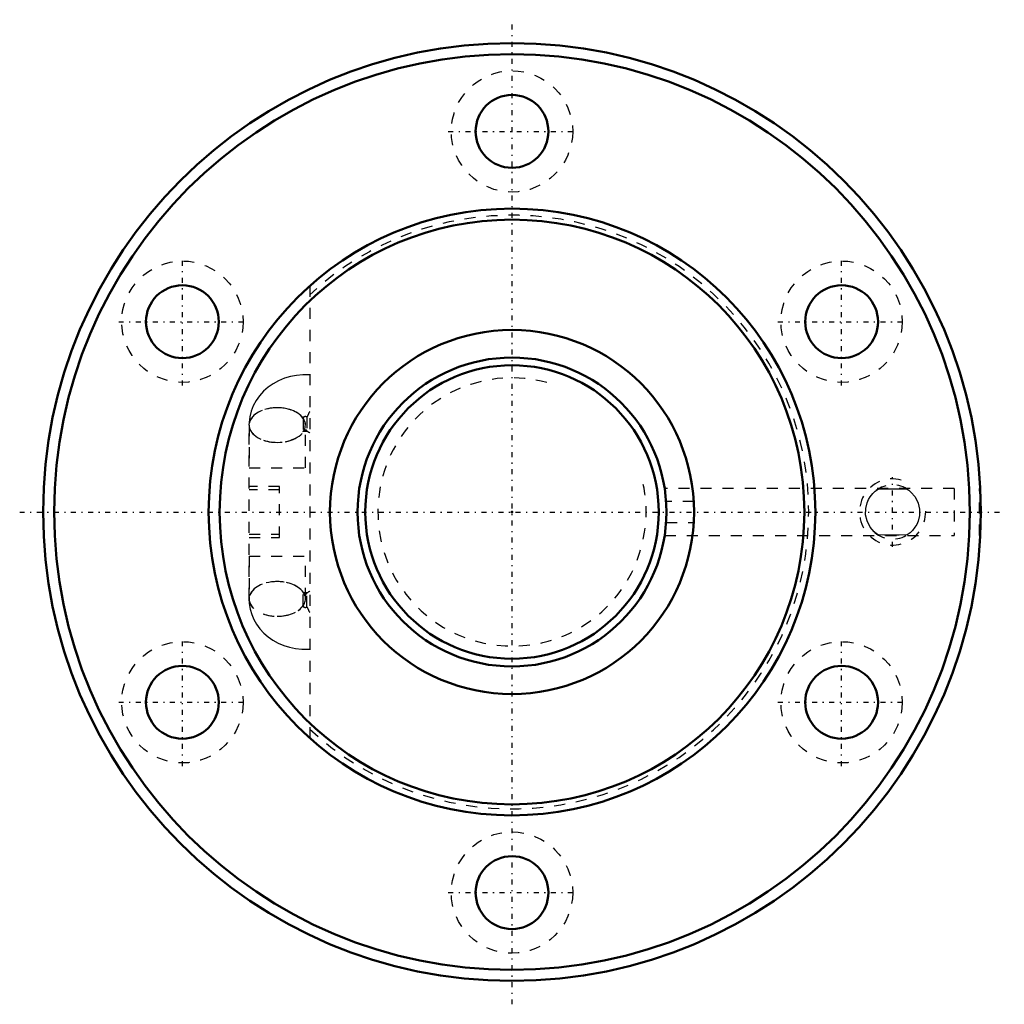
# Model space of a CAD drawing. Header units: millimetres. Extents: x -44.6 to 44.6, y -44.6 to 44.6.
import ezdxf

# ---------------------------------------------------------------- set-up
doc = ezdxf.new("R2010")
doc.units = ezdxf.units.MM
doc.linetypes.add('Center', pattern=[1.5, 0.45, -0.5, 0.05, -0.5])
doc.linetypes.add('Dashed', pattern=[2, 1, -1])
for name, color, linetype, lineweight in [('2d ConnectionPoints', 7, 'Continuous', 50), ('AM_0', 7, 'Continuous', 50), ('AM_5', 3, 'Continuous', 25), ('AM_7', 7, 'Center', 25), ('AM_9', 6, 'Dashed', 25)]:
    doc.layers.add(name, color=color, linetype=linetype, lineweight=lineweight)

# ---------------------------------------------------------------- blocks, each defined once
blk = doc.blocks.new('1_BIF2805V_5RR_Nut_0_in_BIF2805V_5RRG0_69LC0_000_2')
at = {"layer": 'AM_0'}
blk.add_line((42.447, -2.125), (42.448, -2.125), dxfattribs=at)
for centre, radius in [((0, 0), 42.5), ((0, 0), 41.5), ((0, 34.5), 3.3), ((0, 0), 27.5), ((0, 0), 26.5), ((-29.878, 17.25), 3.3), ((29.878, 17.25), 3.3), ((0, 0), 16.5), ((-29.878, -17.25), 3.3), ((29.878, -17.25), 3.3), ((0, -34.5), 3.3)]:
    blk.add_circle(centre, radius, dxfattribs=at)
at = {"layer": 'AM_5', "linetype": 'Dashed'}
blk.add_arc((34.5, 0), 3, 75, 15, dxfattribs=at)
at = {"layer": 'AM_7'}
for p, q in [((0, -44.625), (0, 44.625)), ((-5.775, 34.5), (5.775, 34.5)), ((-29.878, 11.475), (-29.878, 23.025)), ((29.878, 11.475), (29.878, 23.025)), ((-35.653, 17.25), (-24.103, 17.25)), ((24.103, 17.25), (35.653, 17.25)), ((34.5, -3.15), (34.5, 3.15)), ((-44.625, 0), (44.625, 0)), ((-29.878, -23.025), (-29.878, -11.475)), ((29.878, -23.025), (29.878, -11.475)), ((-35.653, -17.25), (-24.103, -17.25)), ((24.103, -17.25), (35.653, -17.25)), ((-5.775, -34.5), (5.775, -34.5))]:
    blk.add_line(p, q, dxfattribs=at)
at = {"layer": 'AM_9'}
for p, q in [((-18.33, 20.5), (-18.33, -20.5)), ((-18.94, 8.49), (-18.94, 7.271)), ((-18.587, 8.591), (-18.587, 7.372)), ((-23.83, -7.88), (-23.83, 7.88)), ((-23.82, 7.88), (-23.82, 4)), ((-18.91, 7.354), (-18.941, 7.32)), ((-18.73, 4), (-18.73, 7.88)), ((-18.72, 4), (-18.72, 7.88)), ((-23.83, 4), (-18.33, 4)), ((-21.08, 2.3), (-23.83, 2.3)), ((-21.08, 2), (-23.83, 2)), ((-21.08, -2.3), (-21.08, 2.3)), ((40.09, 2.125), (13.841, 2.125)), ((40.09, 2.125), (40.09, -2.125)), ((42.39, -2.125), (42.39, 2.125)), ((42.447, 2.125), (42.39, 2.125)), ((16.473, 0.951), (13.968, 0.951)), ((13.968, -0.951), (16.473, -0.951)), ((-23.83, -2), (-21.08, -2)), ((-23.83, -2.3), (-21.08, -2.3)), ((13.842, -2.125), (40.09, -2.125)), ((42.39, -2.125), (42.447, -2.125)), ((-23.83, -4), (-18.33, -4)), ((-23.82, -4), (-23.82, -7.88)), ((-18.73, -7.88), (-18.73, -4)), ((-18.72, -7.88), (-18.72, -4)), ((-18.961, -7.298), (-18.971, -7.293)), ((-18.94, -8.49), (-18.94, -7.271)), ((-18.895, -7.321), (-18.932, -7.31)), ((-18.587, -8.591), (-18.587, -7.372)), ((-18.526, -7.302), (-18.561, -7.314))]:
    blk.add_line(p, q, dxfattribs=at)
for points in [[(-18.33, 12.425), (-18.382, 12.428), (-18.95, 12.436), (-19.519, 12.387), (-20.081, 12.281), (-20.628, 12.12), (-21.154, 11.903), (-21.651, 11.632), (-22.112, 11.311), (-22.529, 10.944), (-22.895, 10.537), (-23.205, 10.095), (-23.456, 9.627), (-23.644, 9.139), (-23.77, 8.638), (-23.832, 8.132), (-23.84, 7.88)], [(-18.973, 7.292), (-18.954, 7.302), (-18.904, 7.319), (-18.844, 7.331), (-18.78, 7.338), (-18.71, 7.339), (-18.644, 7.333), (-18.585, 7.321), (-18.537, 7.306), (-18.509, 7.293), (-18.507, 7.292)], [(-18.941, 7.32), (-18.943, 7.317), (-18.973, 7.292), (-18.973, 7.292)], [(-18.507, 7.292), (-18.519, 7.301), (-18.543, 7.323)], [(33.184, -2.077), (33.029, -1.969), (32.838, -1.812), (32.456, -1.366), (32.18, -0.815), (32.056, -0.266), (32.062, 0.316), (32.184, 0.826), (32.314, 1.125), (32.471, 1.388), (32.694, 1.667), (32.922, 1.885), (33.184, 2.077)], [(33.184, 2.077), (33.907, 2.104), (34.663, 2.11), (35.241, 2.101), (35.816, 2.077)], [(35.816, 2.077), (35.971, 1.969), (36.162, 1.812), (36.544, 1.366), (36.82, 0.815), (36.944, 0.266), (36.938, -0.316), (36.816, -0.826), (36.686, -1.125), (36.529, -1.388), (36.306, -1.667), (36.078, -1.885), (35.816, -2.077)], [(16.5, -0.057), (16.494, 0.436), (16.473, 0.951)], [(16.473, -0.951), (16.498, -0.273), (16.5, -0.057)], [(35.816, -2.077), (35.093, -2.104), (34.337, -2.11), (33.759, -2.101), (33.184, -2.077)], [(-23.84, -7.88), (-23.818, -8.306), (-23.736, -8.801), (-23.596, -9.282), (-23.4, -9.743), (-23.15, -10.181), (-22.85, -10.592), (-22.501, -10.971), (-22.107, -11.315), (-21.671, -11.62), (-21.199, -11.881), (-20.694, -12.096), (-20.164, -12.261), (-19.613, -12.373), (-19.05, -12.431), (-18.481, -12.434), (-18.33, -12.425)], [(-18.932, -7.31), (-18.943, -7.306), (-18.961, -7.298)], [(-18.73, -7.339), (-18.77, -7.339), (-18.836, -7.333), (-18.895, -7.321)], [(-18.73, -7.339), (-18.77, -7.339), (-18.836, -7.333), (-18.895, -7.321)], [(-18.561, -7.314), (-18.576, -7.319), (-18.636, -7.331), (-18.7, -7.338), (-18.73, -7.339)], [(-18.561, -7.314), (-18.576, -7.319), (-18.636, -7.331), (-18.7, -7.338), (-18.73, -7.339)], [(-18.535, -7.316), (-18.507, -7.292), (-18.507, -7.292)]]:
    blk.add_lwpolyline(points, dxfattribs=at)
for centre in [(0, 34.5), (-29.878, 17.25), (29.878, 17.25), (-29.878, -17.25), (29.878, -17.25), (0, -34.5)]:
    blk.add_circle(centre, 5.5, dxfattribs=at)
for centre, radius, start, end in [((0, 0), 26.9, 227.04587, 132.95413), ((34.5, 0), 2.459, 57.6352, 132.83397), ((34.5, 0), 2.459, 356.99869, 2.28896), ((34.5, 0), 2.459, 229.36892, 304.6181)]:
    blk.add_arc(centre, radius, start, end, dxfattribs=at)
for centre, major_axis, ratio, start_param, end_param in [((-21.29, 7.88), (-2.55, 0), 0.615661, 3.540287, 9.026084), ((-21.28, 7.88), (2.55, 0), 0.615661, 5.923791, 9.424778), ((-21.27, 7.88), (2.55, 0), 0.615661, 1.574718, 6.283185), ((-21.27, 7.88), (2.55, 0), 0.615661, 6.283185, 7.857903), ((-16.787, 9.172), (1.746, 1.859), 0.471624, -4.266806, -4.005694), ((-18.74, 8.49), (-0.2, 0), 0.788011, 3.839724, 6.283185), ((-21.28, 7.88), (2.55, 0), 0.615661, 3.141593, 5.923791), ((-18.74, 7.271), (-0.2, 0), 0.788011, 3.839724, 5.682383), ((-16.787, 9.172), (1.746, 1.859), 0.471624, 3.07488, 3.335992), ((-21.29, -7.88), (2.55, 0), 0.615661, 0.398694, 3.016266), ((-21.28, -7.88), (2.55, 0), 0.615661, 1.572757, 3.141593), ((-21.27, -7.88), (2.55, 0), 0.615661, 3.141593, 7.857903), ((-21.27, -7.88), (2.55, 0), 0.615661, 1.574718, 3.141593), ((-21.28, -7.88), (2.55, 0), 0.615661, 4.710428, 7.855942), ((-21.29, -7.88), (2.55, 0), 0.615661, 3.016266, 3.142153), ((-21.29, -7.88), (2.55, 0), 0.615661, 3.142153, 4.716311), ((-21.28, -7.88), (2.55, 0), 0.615661, 3.141593, 4.710428), ((-18.74, -7.271), (0.2, 0), 0.788011, 3.141593, 5.585054), ((-16.787, -9.172), (-1.746, 1.859), 0.471624, 6.088786, 6.349898), ((-21.29, -7.88), (2.55, 0), 0.615661, 4.716311, 5.884491), ((-18.74, -8.49), (0.2, 0), 0.788011, 3.141593, 5.585054), ((-16.787, -9.172), (-1.746, 1.859), 0.471624, 0.864101, 1.125213)]:
    blk.add_ellipse(centre, major_axis=major_axis, ratio=ratio, start_param=start_param, end_param=end_param, dxfattribs=at)
blk = doc.blocks.new('2_BIF2805V_5RR000_Shaft_0_in_BIF2805V_5RRG0_69LC0_000_2')
at = {"layer": 'AM_0'}
for radius in [14, 13.3]:
    blk.add_circle((0, 0), radius, dxfattribs=at)
at = {"layer": 'AM_5', "linetype": 'Dashed'}
blk.add_arc((0, 0), 12.159, 75, 15, dxfattribs=at)

msp = doc.modelspace()

# ---------------------------------------------------------------- linework, layer by layer
at = {"layer": '2d ConnectionPoints'}
msp.add_point((0, 0), dxfattribs=at)
msp.add_point((0, 0), dxfattribs=at)

# ---------------------------------------------------------------- block references
for name in ['1_BIF2805V_5RR_Nut_0_in_BIF2805V_5RRG0_69LC0_000_2', '2_BIF2805V_5RR000_Shaft_0_in_BIF2805V_5RRG0_69LC0_000_2']:
    msp.add_blockref(name, (0, 0))

doc.saveas('drawing.dxf')
